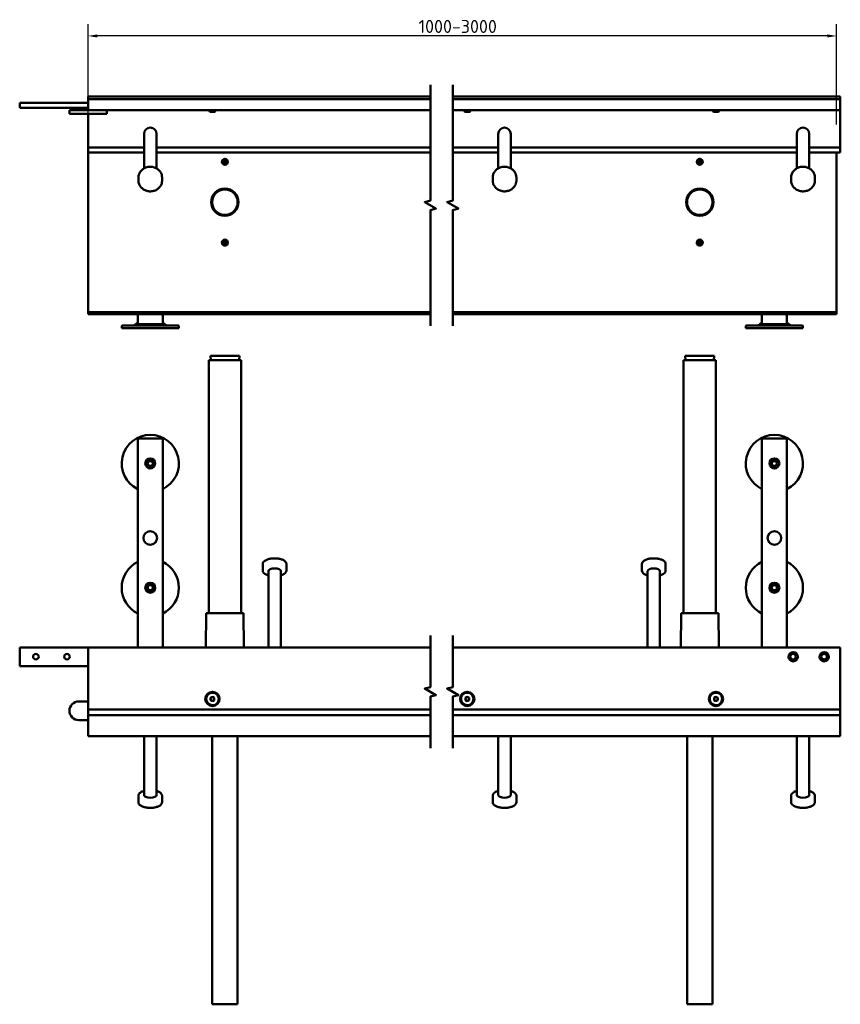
# Model space of a CAD drawing. Header units: millimetres. Extents: x 22 to 1242, y 39 to 856.
# Tile 1 of 3: x 22 to 682, y 39 to 831. Entities that reach past the tile are written whole.
import ezdxf

# ---------------------------------------------------------------- set-up
doc = ezdxf.new("R2010")
doc.units = ezdxf.units.MM
doc.header["$LTSCALE"] = 3
for name, color, linetype, lineweight in [('Bemaßung (ISO)', 7, 'Continuous', 25), ('Bruchlinie (ISO)', 7, 'Continuous', 50), ('Sichtbar (ISO)', 7, 'Continuous', 50)]:
    doc.layers.add(name, color=color, linetype=linetype, lineweight=lineweight)
doc.styles.add('Notiztext (DIN)', font='isocpeur.ttf')
doc.dimstyles.new('Standard (DIN)', dxfattribs={"dimscale": 3, "dimtxt": 3.5, "dimasz": 2.5, "dimexe": 3.175, "dimexo": 0.8, "dimgap": 0.8, "dimtad": 1, "dimrnd": 1e-08, "dimzin": 0, "dimtxsty": 'Notiztext (DIN)', "dimcen": 0.09, "dimdle": 10, "dimclrd": 256, "dimclre": 256, "dimclrt": 256, "dimadec": 0, "dimazin": 0, "dimtfac": 1, "dimtmove": 0, "dimatfit": 3, "dimfxl": 1, "dimtolj": 1, "dimtzin": 0, "dimlwd": -1, "dimlwe": -1, "dimarcsym": 0})

# ---------------------------------------------------------------- blocks, each defined once
blk = doc.blocks.new('*D3')
at = {"layer": 'Bemaßung (ISO)', "transparency": 16777216}
for p, q in [((76.7, 746.81), (76.7, 827.7)), ((678.57, 746.81), (678.57, 827.7)), ((671.07, 818.18), (84.2, 818.18))]:
    blk.add_line(p, q, dxfattribs=at)
for points in [[(84.2, 819.43), (84.2, 816.93), (76.7, 818.18)], [(671.07, 819.43), (671.07, 816.93), (678.57, 818.18)]]:
    blk.add_solid(points, dxfattribs=at)
at = {"layer": 'Defpoints', "color": 0, "transparency": 16777216}
for p in [(76.7, 818.18), (76.7, 744.41), (678.57, 744.41)]:
    blk.add_point(p, dxfattribs=at)
at = {"layer": 'Bemaßung (ISO)', "transparency": 16777216, "insert": (335.76, 831.08), "char_height": 10.5, "attachment_point": 1, "style": 'Notiztext (DIN)'}
blk.add_mtext('\\A1; \\fISOCPEUR|b0|i0;\\H10.5000;1000-3000', dxfattribs=at)

msp = doc.modelspace()

# ---------------------------------------------------------------- linework, layer by layer
at = {"layer": 'Bruchlinie (ISO)', "flags": 128}
for points in [[(351.9262, 584.8806), (351.9262, 678.1017), (356.4262, 679.3075), (347.4262, 684.5037), (351.9262, 685.7094), (351.9262, 778.9306)], [(369.9262, 584.8806), (369.9262, 678.1017), (374.4262, 679.3075), (365.4262, 684.5037), (369.9262, 685.7094), (369.9262, 778.9306)], [(351.9262, 245.2009), (351.9262, 286.6721), (356.4262, 287.8778), (347.4262, 293.074), (351.9262, 294.2797), (351.9262, 335.7509)], [(369.9262, 245.2009), (369.9262, 286.6721), (374.4262, 287.8778), (365.4262, 293.074), (369.9262, 294.2797), (369.9262, 335.7509)]]:
    msp.add_lwpolyline(points, dxfattribs=at)
at = {"layer": 'Sichtbar (ISO)'}
for p, q in [((76.7044, 767.4056), (76.7044, 769.4056)), ((351.9262, 769.4056), (76.7044, 769.4056)), ((681.5735, 769.4056), (369.9262, 769.4056)), ((681.5735, 769.4056), (681.5735, 767.4056)), ((21.7044, 764.4056), (21.7044, 760.4056)), ((76.7044, 764.4056), (21.7044, 764.4056)), ((76.7044, 758.4056), (76.7044, 767.4056)), ((351.9262, 767.4056), (76.7044, 767.4056)), ((681.5735, 767.4056), (369.9262, 767.4056)), ((681.5735, 767.4056), (681.5735, 758.4056)), ((76.7044, 760.4056), (21.7044, 760.4056)), ((61.7044, 758.4056), (69.2044, 758.4056)), ((61.7044, 758.4056), (61.7044, 755.4056)), ((69.2044, 755.4056), (61.7044, 755.4056)), ((69.2044, 758.4056), (76.7044, 758.4056)), ((91.7044, 755.4056), (69.2044, 755.4056)), ((351.9262, 758.4056), (76.7044, 758.4056)), ((76.7044, 755.4056), (76.7044, 754.4056)), ((76.7044, 728.4056), (76.7044, 754.4056)), ((91.7044, 758.4056), (91.7044, 755.4056)), ((174.2044, 758.4056), (174.2044, 757.5961)), ((179.2044, 757.5961), (174.2044, 757.5961)), ((174.6949, 757.1056), (174.2044, 757.5961)), ((178.7139, 757.1056), (174.6949, 757.1056)), ((178.7139, 757.1056), (179.2044, 757.5961)), ((178.7139, 757.1056), (178.7139, 757.1056)), ((179.2044, 758.4056), (179.2044, 757.5961)), ((179.2044, 757.5961), (179.2044, 757.5961)), ((681.5735, 758.4056), (369.9262, 758.4056)), ((379.0735, 758.4056), (379.0735, 757.5961)), ((384.0735, 757.5961), (379.0735, 757.5961)), ((379.564, 757.1056), (379.0735, 757.5961)), ((383.583, 757.1056), (379.564, 757.1056)), ((383.583, 757.1056), (384.0735, 757.5961)), ((383.583, 757.1056), (383.583, 757.1056)), ((384.0735, 758.4056), (384.0735, 757.5961)), ((384.0735, 757.5961), (384.0735, 757.5961)), ((579.0735, 758.4056), (579.0735, 757.5961)), ((584.0735, 757.5961), (579.0735, 757.5961)), ((579.564, 757.1056), (579.0735, 757.5961)), ((583.583, 757.1056), (579.564, 757.1056)), ((583.583, 757.1056), (584.0735, 757.5961)), ((583.583, 757.1056), (583.583, 757.1056)), ((584.0735, 758.4056), (584.0735, 757.5961)), ((584.0735, 757.5961), (584.0735, 757.5961)), ((681.5735, 754.4056), (681.5735, 758.4056)), ((681.5735, 754.4056), (681.5735, 728.4056)), ((121.7044, 739.4056), (121.7044, 738.3455)), ((121.7044, 735.4765), (121.7044, 738.3455)), ((131.7044, 739.4056), (131.7044, 738.3455)), ((131.7044, 738.3455), (131.7044, 735.4765)), ((406.5735, 739.4056), (406.5735, 738.3455)), ((406.5735, 735.4765), (406.5735, 738.3455)), ((416.5735, 739.4056), (416.5735, 738.3455)), ((416.5735, 738.3455), (416.5735, 735.4765)), ((646.5735, 739.4056), (646.5735, 738.3455)), ((646.5735, 735.4765), (646.5735, 738.3455)), ((656.5735, 739.4056), (656.5735, 738.3455)), ((656.5735, 738.3455), (656.5735, 735.4765)), ((121.7044, 735.4765), (121.7044, 711.6679)), ((131.7044, 735.4765), (131.7044, 711.6679)), ((406.5735, 735.4765), (406.5735, 711.6679)), ((416.5735, 735.4765), (416.5735, 711.6679)), ((646.5735, 735.4765), (646.5735, 711.6679)), ((656.5735, 735.4765), (656.5735, 711.6679)), ((76.7044, 728.4056), (76.7044, 724.4056)), ((121.7044, 728.4056), (76.7044, 728.4056)), ((76.7044, 597.4056), (76.7044, 724.4056)), ((76.7044, 724.4056), (121.7044, 724.4056)), ((351.9262, 728.4056), (131.7044, 728.4056)), ((131.7044, 724.4056), (351.9262, 724.4056)), ((406.5735, 728.4056), (369.9262, 728.4056)), ((369.9262, 724.4056), (406.5735, 724.4056)), ((646.5735, 728.4056), (416.5735, 728.4056)), ((416.5735, 724.4056), (646.5735, 724.4056)), ((681.5735, 728.4056), (656.5735, 728.4056)), ((656.5735, 724.4056), (681.5735, 724.4056)), ((678.5735, 724.4056), (678.5735, 597.4056)), ((681.5735, 724.4056), (681.5735, 728.4056)), ((186.6869, 719.2307), (186.6889, 718.9555)), ((186.6889, 718.9555), (186.7044, 716.9056)), ((186.7199, 714.8556), (186.7044, 716.9056)), ((186.722, 714.5805), (186.7199, 714.8556)), ((568.563, 714.5805), (568.5642, 714.8556)), ((568.5642, 714.8556), (568.5735, 716.9056)), ((568.5828, 718.9556), (568.5735, 716.9056)), ((568.5841, 719.2307), (568.5828, 718.9556)), ((117.2044, 704.364), (117.2044, 701.7338)), ((136.2044, 704.364), (136.2044, 701.7338)), ((402.0735, 704.364), (402.0735, 701.7338)), ((421.0735, 704.364), (421.0735, 701.7338)), ((642.0735, 704.364), (642.0735, 701.7338)), ((661.0735, 704.364), (661.0735, 701.7338)), ((184.3801, 651.8431), (184.6552, 651.8505)), ((184.6552, 651.8505), (186.7044, 651.9056)), ((188.7537, 651.9607), (186.7044, 651.9056)), ((189.0287, 651.9681), (188.7537, 651.9607)), ((568.5097, 649.8559), (568.5147, 651.9058)), ((568.5301, 649.8558), (568.5097, 649.8559)), ((568.5284, 653.9558), (568.5147, 651.9058)), ((568.5488, 653.9557), (568.5284, 653.9558)), ((568.5389, 649.5806), (568.5301, 649.8558)), ((568.56, 654.2308), (568.5488, 653.9557)), ((568.5631, 654.3057), (568.5678, 654.3056)), ((568.5414, 649.5057), (568.5461, 649.5057)), ((76.7044, 595.9056), (76.7044, 597.4056)), ((76.7044, 595.9056), (351.9262, 595.9056)), ((76.7044, 595.9056), (76.7044, 594.4056)), ((76.7044, 594.4056), (351.9262, 594.4056)), ((116.7044, 594.4056), (116.7044, 594.0609)), ((136.7044, 594.0609), (136.7044, 594.4056)), ((369.9262, 595.9056), (678.5735, 595.9056)), ((369.9262, 594.4056), (678.5735, 594.4056)), ((618.5735, 594.4056), (618.5735, 594.0609)), ((638.5735, 594.0609), (638.5735, 594.4056)), ((678.5735, 595.9056), (678.5735, 597.4056)), ((678.5735, 595.9056), (678.5735, 594.4056)), ((116.7044, 587.7488), (113.5906, 585.2955)), ((116.7044, 594.0609), (116.7044, 593.4056)), ((116.7044, 593.4056), (116.7044, 587.4056)), ((117.7044, 586.4056), (135.7044, 586.4056)), ((136.7044, 593.4056), (136.7044, 594.0609)), ((136.7044, 587.4056), (136.7044, 593.4056)), ((136.7044, 587.7488), (139.8183, 585.2955)), ((618.5735, 587.7488), (615.4597, 585.2955)), ((618.5735, 594.0609), (618.5735, 593.4056)), ((618.5735, 593.4056), (618.5735, 587.4056)), ((619.5735, 586.4056), (637.5735, 586.4056)), ((638.5735, 593.4056), (638.5735, 594.0609)), ((638.5735, 587.4056), (638.5735, 593.4056)), ((638.5735, 587.7488), (641.6874, 585.2955)), ((103.7044, 583.1882), (103.7044, 584.6882)), ((149.7044, 583.1882), (103.7044, 583.1882)), ((104.2044, 585.1882), (149.2044, 585.1882)), ((149.7044, 583.1882), (149.7044, 584.6882)), ((605.5735, 583.1882), (605.5735, 584.6882)), ((651.5735, 583.1882), (605.5735, 583.1882)), ((606.0735, 585.1882), (651.0735, 585.1882)), ((651.5735, 583.1882), (651.5735, 584.6882)), ((173.7044, 557.2259), (199.7044, 557.2259)), ((173.7044, 557.2259), (173.7044, 353.7259)), ((175.0544, 560.7259), (198.3544, 560.7259)), ((175.2802, 557.2259), (175.0544, 560.7259)), ((198.1286, 557.2259), (198.3544, 560.7259)), ((199.7044, 557.2259), (199.7044, 353.7259)), ((555.5735, 557.2259), (581.5735, 557.2259)), ((555.5735, 557.2259), (555.5735, 353.7259)), ((556.9235, 560.7259), (580.2235, 560.7259)), ((557.1493, 557.2259), (556.9235, 560.7259)), ((579.9977, 557.2259), (580.2235, 560.7259)), ((581.5735, 557.2259), (581.5735, 353.7259)), ((116.7044, 493.4086), (116.7044, 357.5187)), ((135.7044, 494.4086), (117.7044, 494.4086)), ((136.7044, 357.5187), (136.7044, 493.4086)), ((618.5735, 493.4086), (618.5735, 357.5187)), ((637.5735, 494.4086), (619.5735, 494.4086)), ((638.5735, 357.5187), (638.5735, 493.4086)), ((125.5217, 476.2745), (124.339, 474.2259)), ((124.4544, 474.2259), (125.5794, 476.1745)), ((125.5794, 476.1745), (125.5217, 476.2745)), ((127.8872, 476.2745), (125.5217, 476.2745)), ((125.5794, 476.1745), (127.8294, 476.1745)), ((127.8872, 476.2745), (127.8294, 476.1745)), ((127.8294, 476.1745), (128.9544, 474.2259)), ((129.0699, 474.2259), (127.8872, 476.2745)), ((627.3983, 476.2788), (626.2081, 474.2346)), ((626.3236, 474.2342), (627.4557, 476.1786)), ((627.4557, 476.1786), (627.3983, 476.2788)), ((629.7638, 476.2701), (627.3983, 476.2788)), ((627.4557, 476.1786), (629.7057, 476.1703)), ((629.7638, 476.2701), (629.7057, 476.1703)), ((629.7057, 476.1703), (630.8235, 474.2176)), ((630.939, 474.2172), (629.7638, 476.2701)), ((124.339, 474.2259), (124.4544, 474.2259)), ((124.339, 474.2259), (125.5217, 472.1773)), ((125.5794, 472.2773), (124.4544, 474.2259)), ((125.5217, 472.1773), (125.5794, 472.2773)), ((125.5217, 472.1773), (127.8872, 472.1773)), ((127.8294, 472.2773), (125.5794, 472.2773)), ((128.9544, 474.2259), (127.8294, 472.2773)), ((127.8294, 472.2773), (127.8872, 472.1773)), ((127.8872, 472.1773), (129.0699, 474.2259)), ((129.0699, 474.2259), (128.9544, 474.2259)), ((626.2081, 474.2346), (626.3236, 474.2342)), ((626.2081, 474.2346), (627.3833, 472.1817)), ((627.4414, 472.2815), (626.3236, 474.2342)), ((627.3833, 472.1817), (627.4414, 472.2815)), ((627.3833, 472.1817), (629.7487, 472.173)), ((629.6914, 472.2732), (627.4414, 472.2815)), ((630.8235, 474.2176), (629.6914, 472.2732)), ((629.6914, 472.2732), (629.7487, 472.173)), ((629.7487, 472.173), (630.939, 474.2172)), ((630.939, 474.2172), (630.8235, 474.2176)), ((217.2044, 388.0046), (217.2044, 393.3973)), ((236.2044, 388.0046), (236.2044, 393.3973)), ((522.0735, 388.0046), (522.0735, 393.3973)), ((541.0735, 388.0046), (541.0735, 393.3973)), ((221.7044, 326.2259), (221.7044, 387.5552)), ((231.7044, 326.2259), (231.7044, 387.5552)), ((526.5735, 326.2259), (526.5735, 387.5552)), ((536.5735, 326.2259), (536.5735, 387.5552)), ((125.8213, 376.4203), (124.3624, 374.5583)), ((124.3624, 374.5583), (125.2456, 372.3638)), ((124.3624, 374.5583), (124.4768, 374.542)), ((124.4768, 374.542), (125.8644, 376.3132)), ((125.3168, 372.4547), (124.4768, 374.542)), ((125.2456, 372.3638), (125.3168, 372.4547)), ((125.2456, 372.3638), (127.5876, 372.0315)), ((127.5445, 372.1386), (125.3168, 372.4547)), ((125.8644, 376.3132), (125.8213, 376.4203)), ((128.1633, 376.088), (125.8213, 376.4203)), ((125.8644, 376.3132), (128.092, 375.9971)), ((128.9321, 373.9098), (127.5445, 372.1386)), ((127.5876, 372.0315), (129.0464, 373.8936)), ((128.1633, 376.088), (128.092, 375.9971)), ((128.092, 375.9971), (128.9321, 373.9098)), ((129.0464, 373.8936), (128.1633, 376.088)), ((129.0464, 373.8936), (128.9321, 373.9098)), ((627.7368, 376.4384), (626.2391, 374.6075)), ((626.2391, 374.6075), (626.353, 374.5889)), ((626.2391, 374.6075), (627.0758, 372.395)), ((626.353, 374.5889), (627.7776, 376.3304)), ((627.1489, 372.4844), (626.353, 374.5889)), ((627.1489, 372.4844), (627.0758, 372.395)), ((627.0758, 372.395), (629.4103, 372.0134)), ((629.3694, 372.1214), (627.1489, 372.4844)), ((630.0713, 376.0568), (627.7368, 376.4384)), ((627.7368, 376.4384), (627.7776, 376.3304)), ((627.7776, 376.3304), (629.9982, 375.9674)), ((630.7941, 373.8629), (629.3694, 372.1214)), ((629.4103, 372.0134), (630.908, 373.8443)), ((629.9982, 375.9674), (630.0713, 376.0568)), ((629.9982, 375.9674), (630.7941, 373.8629)), ((630.908, 373.8443), (630.0713, 376.0568)), ((630.908, 373.8443), (630.7941, 373.8629)), ((127.5445, 372.1386), (127.5876, 372.0315)), ((629.4103, 372.0134), (629.3694, 372.1214)), ((116.7044, 351.8996), (116.7044, 357.5187)), ((136.7044, 357.5187), (136.7044, 351.8996)), ((618.5735, 351.8996), (618.5735, 357.5187)), ((638.5735, 357.5187), (638.5735, 351.8996)), ((116.7044, 351.8996), (116.7044, 334.4873)), ((136.7044, 334.4873), (136.7044, 351.8996)), ((171.7044, 353.7259), (171.4679, 326.2259)), ((171.7044, 353.7259), (201.7044, 353.7259)), ((201.7044, 353.7259), (201.941, 326.2259)), ((553.5735, 353.7259), (553.337, 326.2259)), ((553.5735, 353.7259), (583.5735, 353.7259)), ((583.5735, 353.7259), (583.8101, 326.2259)), ((618.5735, 351.8996), (618.5735, 334.4873)), ((638.5735, 334.4873), (638.5735, 351.8996)), ((116.7044, 334.4873), (116.7044, 331.1158)), ((136.7044, 331.1158), (136.7044, 334.4873)), ((618.5735, 334.4873), (618.5735, 331.1158)), ((638.5735, 331.1158), (638.5735, 334.4873)), ((21.7044, 311.2259), (21.7044, 326.2259)), ((21.7044, 326.2259), (76.7044, 326.2259)), ((76.7044, 276.2259), (76.7044, 326.2259)), ((351.9262, 326.2259), (76.7044, 326.2259)), ((116.7044, 331.1158), (116.7044, 326.2259)), ((136.7044, 326.2259), (136.7044, 331.1158)), ((681.5735, 326.2259), (369.9262, 326.2259)), ((618.5735, 331.1158), (618.5735, 326.2259)), ((638.5735, 326.2259), (638.5735, 331.1158)), ((681.5735, 276.2259), (681.5735, 326.2259)), ((76.7044, 311.2259), (21.7044, 311.2259)), ((175.2013, 283.8654), (175.2076, 285.5974)), ((175.2076, 285.5974), (176.7108, 286.4579)), ((176.7108, 286.4579), (178.2076, 285.5864)), ((178.2076, 285.5864), (178.2012, 283.8544)), ((380.0704, 283.8654), (380.0767, 285.5974)), ((380.0767, 285.5974), (381.5799, 286.4579)), ((381.5799, 286.4579), (383.0767, 285.5864)), ((383.0767, 285.5864), (383.0703, 283.8544)), ((580.0704, 283.8654), (580.0767, 285.5974)), ((580.0767, 285.5974), (581.5799, 286.4579)), ((581.5799, 286.4579), (583.0767, 285.5864)), ((583.0767, 285.5864), (583.0703, 283.8544)), ((76.7044, 282.7259), (69.2044, 282.7259)), ((176.6981, 282.9939), (175.2013, 283.8654)), ((178.2012, 283.8544), (176.6981, 282.9939)), ((381.5672, 282.9939), (380.0704, 283.8654)), ((383.0703, 283.8544), (381.5672, 282.9939)), ((581.5672, 282.9939), (580.0704, 283.8654)), ((583.0703, 283.8544), (581.5672, 282.9939)), ((351.9262, 276.2259), (76.7044, 276.2259)), ((76.7044, 272.7259), (76.7044, 276.2259)), ((76.7044, 272.7259), (76.7044, 271.7259)), ((76.7044, 254.7259), (76.7044, 271.7259)), ((351.9262, 271.7259), (76.7044, 271.7259)), ((681.5735, 276.2259), (369.9262, 276.2259)), ((681.5735, 271.7259), (369.9262, 271.7259)), ((681.5735, 276.2259), (681.5735, 272.7259)), ((681.5735, 271.7259), (681.5735, 272.7259)), ((681.5735, 271.7259), (681.5735, 254.7259)), ((69.2044, 267.7259), (76.7044, 267.7259)), ((351.9262, 254.7259), (76.7044, 254.7259)), ((121.7044, 254.7259), (121.7044, 207.3966)), ((131.7044, 254.7259), (131.7044, 207.3966)), ((176.4544, 39.0259), (176.4544, 254.7259)), ((196.9544, 39.0259), (196.9544, 254.7259)), ((681.5735, 254.7259), (369.9262, 254.7259)), ((406.5735, 254.7259), (406.5735, 207.3966)), ((416.5735, 254.7259), (416.5735, 207.3966)), ((558.3235, 39.0259), (558.3235, 254.7259)), ((578.8235, 39.0259), (578.8235, 254.7259)), ((646.5735, 254.7259), (646.5735, 207.3966)), ((656.5735, 254.7259), (656.5735, 207.3966)), ((117.2044, 206.9472), (117.2044, 201.5545)), ((136.2044, 206.9472), (136.2044, 201.5545)), ((402.0735, 206.9472), (402.0735, 201.5545)), ((421.0735, 206.9472), (421.0735, 201.5545)), ((642.0735, 206.9472), (642.0735, 201.5545)), ((661.0735, 206.9472), (661.0735, 201.5545)), ((196.9544, 39.0259), (176.4544, 39.0259)), ((578.8235, 39.0259), (558.3235, 39.0259))]:
    msp.add_line(p, q, dxfattribs=at)
for centre, radius in [((186.7044, 716.9056), 2.4), ((568.5735, 716.9056), 2.4), ((186.7044, 684.4056), 11), ((186.7044, 684.4056), 10.8), ((186.7044, 684.4056), 10.25), ((568.5735, 684.4056), 11), ((568.5735, 684.4056), 10.8), ((568.5735, 684.4056), 10.25), ((186.7044, 651.9056), 2.4), ((126.7044, 474.2259), 4), ((126.7044, 474.2259), 3.5), ((628.5735, 474.2259), 4), ((628.5735, 474.2259), 3.5), ((126.7044, 414.2259), 5.5), ((628.5735, 414.2259), 5.5), ((126.7044, 374.2259), 4), ((126.7044, 374.2259), 3.5), ((628.5735, 374.2259), 4), ((628.5735, 374.2259), 3.5), ((34.7044, 318.7259), 2.25), ((59.7044, 318.7259), 2.25), ((643.5735, 318.7259), 3.75), ((643.5735, 318.7259), 2.25), ((668.5735, 318.7259), 3.75), ((668.5735, 318.7259), 2.25), ((176.7044, 284.7259), 5.75), ((381.5735, 284.7259), 5.75), ((581.5735, 284.7259), 5.75)]:
    msp.add_circle(centre, radius, dxfattribs=at)
for centre, radius, start, end in [((126.7044, 739.4056), 5, 0, 180), ((411.5735, 739.4056), 5, 0, 180), ((651.5735, 739.4056), 5, 0, 180), ((186.7044, 716.9056), 2.05, 176.5918184, 270.4331382), ((186.7044, 716.9056), 2.05, 356.5918184, 90.4331382), ((568.5735, 716.9056), 2.05, 175.8984533, 269.7397731), ((568.5735, 716.9056), 2.05, 355.8984533, 89.7397731), ((186.7044, 651.9056), 2.05, 87.6987719, 181.5400917), ((186.7044, 651.9056), 2.05, 267.6987719, 1.5400917), ((117.7044, 593.4056), 1, 90, 180), ((135.7044, 593.4056), 1, 0, 90), ((619.5735, 593.4056), 1, 90, 180), ((637.5735, 593.4056), 1, 0, 90), ((117.7044, 587.4056), 1, 180, 270), ((135.7044, 587.4056), 1, 270, 0), ((619.5735, 587.4056), 1, 180, 270), ((637.5735, 587.4056), 1, 270, 0), ((104.2044, 584.6882), 0.5, 90, 180), ((113.2811, 585.6882), 0.5, 270, 308.2338252), ((140.1277, 585.6882), 0.5, 231.7661748, 270), ((149.2044, 584.6882), 0.5, 0, 90), ((606.0735, 584.6882), 0.5, 90, 180), ((615.1502, 585.6882), 0.5, 270, 308.2338252), ((641.9968, 585.6882), 0.5, 231.7661748, 270), ((651.0735, 584.6882), 0.5, 0, 90), ((126.7044, 474.2259), 23, 295.7714617, 244.2285383), ((117.7044, 493.4086), 1, 90, 180), ((135.7044, 493.4086), 1, 0, 90), ((628.5735, 474.2259), 23, 295.7714617, 244.2285383), ((619.5735, 493.4086), 1, 90, 180), ((637.5735, 493.4086), 1, 0, 90), ((126.7044, 374.2259), 23, 115.7714617, 244.2285383), ((126.7044, 374.2259), 23, 295.7714617, 64.2285383), ((628.5735, 374.2259), 23, 115.7714617, 244.2285383), ((628.5735, 374.2259), 23, 295.7714617, 64.2285383), ((176.7044, 284.7259), 5, 359.7893134, 179.7893134), ((176.7044, 284.7259), 1.5, 119.7893134, 179.7893134), ((176.7044, 284.7259), 1.5, 59.7893134, 119.7893134), ((176.7044, 284.7259), 1.5, 359.7893134, 59.7893134), ((381.5735, 284.7259), 5, 359.7893134, 179.7893134), ((381.5735, 284.7259), 1.5, 119.7893134, 179.7893134), ((381.5735, 284.7259), 1.5, 59.7893134, 119.7893134), ((381.5735, 284.7259), 1.5, 359.7893134, 59.7893134), ((581.5735, 284.7259), 5, 359.7893134, 179.7893134), ((581.5735, 284.7259), 1.5, 119.7893134, 179.7893134), ((581.5735, 284.7259), 1.5, 59.7893134, 119.7893134), ((581.5735, 284.7259), 1.5, 359.7893134, 59.7893134), ((69.2044, 275.2259), 7.5, 90, 270), ((176.7044, 284.7259), 5, 179.7893134, 359.7893134), ((176.7044, 284.7259), 1.5, 179.7893134, 239.7893134), ((176.7044, 284.7259), 1.5, 239.7893134, 299.7893134), ((176.7044, 284.7259), 1.5, 299.7893134, 359.7893134), ((381.5735, 284.7259), 5, 179.7893134, 359.7893134), ((381.5735, 284.7259), 1.5, 179.7893134, 239.7893134), ((381.5735, 284.7259), 1.5, 239.7893134, 299.7893134), ((381.5735, 284.7259), 1.5, 299.7893134, 359.7893134), ((581.5735, 284.7259), 5, 179.7893134, 359.7893134), ((581.5735, 284.7259), 1.5, 179.7893134, 239.7893134), ((581.5735, 284.7259), 1.5, 239.7893134, 299.7893134), ((581.5735, 284.7259), 1.5, 299.7893134, 359.7893134)]:
    msp.add_arc(centre, radius, start, end, dxfattribs=at)
msp.add_ellipse((568.5522, 651.9057), major_axis=(-0.0109, -2.4), ratio=0.99999324, dxfattribs=at)
for centre, major_axis, ratio, start_param, end_param in [((568.5191, 651.9058), (-0.0093, -2.05), 0.99999324, 4.6453453, 6.28318531), ((568.422, 631.5061), (0.0927, 20.3998), 0.00367717, 5.80108317, 6.28318537), ((568.5191, 651.9058), (0.0093, 2.05), 0.99999324, 4.6453453, 6.28318531), ((568.5395, 651.9057), (0.0093, 2.05), 0.99999324, 4.07874038, 6.28318531), ((226.7044, 387.5552), (5, 0), 0.43592862, 0, 3.14159265), ((531.5735, 387.5552), (5, 0), 0.43592862, 0, 3.14159265), ((126.7044, 207.3966), (-5, 0), 0.43592862, 0, 3.14159265), ((411.5735, 207.3966), (-5, 0), 0.43592862, 0, 3.14159265), ((651.5735, 207.3966), (-5, 0), 0.43592862, 0, 3.14159265)]:
    msp.add_ellipse(centre, major_axis=major_axis, ratio=ratio, start_param=start_param, end_param=end_param, dxfattribs=at)
for points, knots in [([(184.6581, 717.0275), (184.6591, 717.0453), (184.6608, 717.0702), (184.6705, 717.1708), (184.6829, 717.2721), (184.7486, 717.5346), (184.8016, 717.6955), (184.9386, 717.9503), (184.9858, 718.0274), (185.0433, 718.1068)], [0.98043403, 0.98043403, 0.98043403, 0.98043403, 1.8678301, 1.8678301, 3.73566019, 3.73566019, 5.60349029, 5.60349029, 6.3657255, 6.3657255, 6.3657255, 6.3657255]), ([(186.7044, 716.9056), (186.4079, 716.9033), (186.0968, 716.9097), (185.4612, 716.9434), (185.1368, 716.9707), (184.7616, 717.0145), (184.7098, 717.0209), (184.6581, 717.0275)], [0, 0, 0, 0, 1.02724635, 1.02724635, 2.0544927, 2.0544927, 2.21921907, 2.21921907, 2.21921907, 2.21921907]), ([(185.0433, 718.1068), (185.0704, 718.1825), (185.1055, 718.262), (185.2084, 718.4463), (185.282, 718.5522), (185.474, 718.7614), (185.5912, 718.8648), (185.8521, 719.0264), (185.9885, 719.0946), (186.2291, 719.1709), (186.3153, 719.192), (186.496, 719.2215), (186.5906, 719.2299), (186.6869, 719.2307)], [1.00887175, 1.00887175, 1.00887175, 1.00887175, 1.67026687, 1.67026687, 2.50540031, 2.50540031, 3.34053375, 3.34053375, 3.91825705, 3.91825705, 4.20711871, 4.20711871, 4.49598036, 4.49598036, 4.49598036, 4.49598036]), ([(186.7044, 716.9056), (187.001, 716.9078), (187.3121, 716.9014), (187.9477, 716.8677), (188.2722, 716.8404), (188.6473, 716.7966), (188.6991, 716.7903), (188.7508, 716.7837)], [0, 0, 0, 0, 1.02730368, 1.02730368, 2.05460736, 2.05460736, 2.2192228, 2.2192228, 2.2192228, 2.2192228]), ([(188.3656, 715.7043), (188.3385, 715.6287), (188.3034, 715.5492), (188.2005, 715.365), (188.1269, 715.259), (187.9349, 715.0498), (187.8178, 714.9464), (187.5568, 714.7848), (187.4204, 714.7166), (187.1798, 714.6403), (187.0936, 714.6192), (186.9129, 714.5896), (186.8183, 714.5812), (186.722, 714.5805)], [1.00933631, 1.00933631, 1.00933631, 1.00933631, 1.67046775, 1.67046775, 2.50570163, 2.50570163, 3.34093551, 3.34093551, 3.91869838, 3.91869838, 4.20757981, 4.20757981, 4.49646125, 4.49646125, 4.49646125, 4.49646125]), ([(188.7508, 716.7837), (188.7497, 716.7659), (188.7481, 716.7409), (188.7384, 716.6404), (188.7259, 716.5391), (188.6602, 716.2765), (188.6072, 716.1156), (188.4702, 715.8608), (188.423, 715.7837), (188.3656, 715.7043)], [0.9807509, 0.9807509, 0.9807509, 0.9807509, 1.86801563, 1.86801563, 3.73603126, 3.73603126, 5.60404689, 5.60404689, 6.36608339, 6.36608339, 6.36608339, 6.36608339]), ([(566.5288, 717.0522), (566.5301, 717.07), (566.532, 717.095), (566.543, 717.1953), (566.5566, 717.2965), (566.6255, 717.5582), (566.6804, 717.7185), (566.8205, 717.9716), (566.8686, 718.0481), (566.927, 718.1269)], [0.98043403, 0.98043403, 0.98043403, 0.98043403, 1.8678301, 1.8678301, 3.73566019, 3.73566019, 5.60349029, 5.60349029, 6.3657255, 6.3657255, 6.3657255, 6.3657255]), ([(568.5735, 716.9056), (568.277, 716.9069), (567.966, 716.9171), (567.3309, 716.9585), (567.0068, 716.9897), (566.6322, 717.038), (566.5805, 717.045), (566.5288, 717.0522)], [0, 0, 0, 0, 1.02724635, 1.02724635, 2.0544927, 2.0544927, 2.21921907, 2.21921907, 2.21921907, 2.21921907]), ([(566.927, 718.1269), (566.955, 718.2022), (566.9912, 718.2812), (567.0963, 718.4643), (567.1712, 718.5693), (567.3656, 718.7762), (567.484, 718.8781), (567.747, 719.0366), (567.8841, 719.1031), (568.1256, 719.1765), (568.2121, 719.1966), (568.3932, 719.2239), (568.4878, 719.2311), (568.5841, 719.2307)], [1.00887175, 1.00887175, 1.00887175, 1.00887175, 1.67026687, 1.67026687, 2.50540031, 2.50540031, 3.34053375, 3.34053375, 3.91825705, 3.91825705, 4.20711871, 4.20711871, 4.49598036, 4.49598036, 4.49598036, 4.49598036]), ([(570.22, 715.6843), (570.192, 715.609), (570.1559, 715.53), (570.0509, 715.347), (569.976, 715.2419), (569.7815, 715.035), (569.6631, 714.9331), (569.4001, 714.7746), (569.263, 714.7081), (569.0215, 714.6347), (568.935, 714.6146), (568.7539, 714.5873), (568.6593, 714.58), (568.563, 714.5805)], [1.00933631, 1.00933631, 1.00933631, 1.00933631, 1.67046775, 1.67046775, 2.50570163, 2.50570163, 3.34093551, 3.34093551, 3.91869838, 3.91869838, 4.20757981, 4.20757981, 4.49646125, 4.49646125, 4.49646125, 4.49646125]), ([(568.5735, 716.9056), (568.8701, 716.9042), (569.1811, 716.8941), (569.8163, 716.8527), (570.1404, 716.8215), (570.5149, 716.7731), (570.5666, 716.7662), (570.6183, 716.759)], [0, 0, 0, 0, 1.02730368, 1.02730368, 2.05460736, 2.05460736, 2.2192228, 2.2192228, 2.2192228, 2.2192228]), ([(570.6183, 716.759), (570.617, 716.7412), (570.615, 716.7162), (570.6041, 716.6158), (570.5905, 716.5146), (570.5216, 716.2529), (570.4666, 716.0927), (570.3265, 715.8395), (570.2784, 715.763), (570.22, 715.6843)], [0.9807509, 0.9807509, 0.9807509, 0.9807509, 1.86801563, 1.86801563, 3.73603126, 3.73603126, 5.60404689, 5.60404689, 6.36608339, 6.36608339, 6.36608339, 6.36608339]), ([(117.2044, 704.364), (117.2044, 705.2751), (117.3661, 706.1859), (117.9961, 707.9169), (118.4652, 708.7364), (119.6645, 710.2045), (120.3964, 710.8517), (122.05, 711.9083), (122.9726, 712.316), (124.915, 712.8494), (125.9348, 712.9741), (127.9673, 712.9265), (128.9796, 712.754), (130.893, 712.1283), (131.7939, 711.6755), (133.3905, 710.5353), (134.0867, 709.849), (135.2016, 708.3136), (135.6217, 707.4659), (136.0961, 705.8576), (136.2044, 705.1109), (136.2044, 704.364)], [3.14159265, 3.14159265, 3.14159265, 3.14159265, 3.45773985, 3.45773985, 3.77493627, 3.77493627, 4.09439125, 4.09439125, 4.41585119, 4.41585119, 4.73843708, 4.73843708, 5.06132856, 5.06132856, 5.38379178, 5.38379178, 5.70497408, 5.70497408, 6.02402189, 6.02402189, 6.28318531, 6.28318531, 6.28318531, 6.28318531]), ([(402.0735, 704.364), (402.0735, 705.2751), (402.2352, 706.1859), (402.8652, 707.9169), (403.3343, 708.7364), (404.5336, 710.2045), (405.2655, 710.8517), (406.9191, 711.9083), (407.8417, 712.316), (409.7841, 712.8494), (410.8039, 712.9741), (412.8364, 712.9265), (413.8487, 712.754), (415.7621, 712.1283), (416.663, 711.6755), (418.2596, 710.5353), (418.9558, 709.849), (420.0707, 708.3136), (420.4908, 707.4659), (420.9652, 705.8576), (421.0735, 705.1109), (421.0735, 704.364)], [3.14159265, 3.14159265, 3.14159265, 3.14159265, 3.45773985, 3.45773985, 3.77493627, 3.77493627, 4.09439125, 4.09439125, 4.41585119, 4.41585119, 4.73843708, 4.73843708, 5.06132856, 5.06132856, 5.38379178, 5.38379178, 5.70497408, 5.70497408, 6.02402189, 6.02402189, 6.28318531, 6.28318531, 6.28318531, 6.28318531]), ([(642.0735, 704.364), (642.0735, 705.2751), (642.2352, 706.1859), (642.8652, 707.9169), (643.3343, 708.7364), (644.5336, 710.2045), (645.2655, 710.8517), (646.9191, 711.9083), (647.8417, 712.316), (649.7841, 712.8494), (650.8039, 712.9741), (652.8364, 712.9265), (653.8487, 712.754), (655.7621, 712.1283), (656.663, 711.6755), (658.2596, 710.5353), (658.9558, 709.849), (660.0707, 708.3136), (660.4908, 707.4659), (660.9652, 705.8576), (661.0735, 705.1109), (661.0735, 704.364)], [3.14159265, 3.14159265, 3.14159265, 3.14159265, 3.45773985, 3.45773985, 3.77493627, 3.77493627, 4.09439125, 4.09439125, 4.41585119, 4.41585119, 4.73843708, 4.73843708, 5.06132856, 5.06132856, 5.38379178, 5.38379178, 5.70497408, 5.70497408, 6.02402189, 6.02402189, 6.28318531, 6.28318531, 6.28318531, 6.28318531]), ([(117.2044, 701.7338), (117.2044, 700.8227), (117.3661, 699.9119), (117.9961, 698.1809), (118.4652, 697.3614), (119.6645, 695.8933), (120.3964, 695.2461), (122.05, 694.1895), (122.9726, 693.7818), (124.915, 693.2484), (125.9348, 693.1237), (127.9673, 693.1713), (128.9796, 693.3438), (130.893, 693.9695), (131.7939, 694.4223), (133.3905, 695.5624), (134.0867, 696.2488), (135.2016, 697.7842), (135.6217, 698.6319), (136.0961, 700.2401), (136.2044, 700.9869), (136.2044, 701.7338)], [3.14159265, 3.14159265, 3.14159265, 3.14159265, 3.45773985, 3.45773985, 3.77493627, 3.77493627, 4.09439125, 4.09439125, 4.41585119, 4.41585119, 4.73843708, 4.73843708, 5.06132856, 5.06132856, 5.38379178, 5.38379178, 5.70497408, 5.70497408, 6.02402189, 6.02402189, 6.28318531, 6.28318531, 6.28318531, 6.28318531]), ([(402.0735, 701.7338), (402.0735, 700.8227), (402.2352, 699.9119), (402.8652, 698.1809), (403.3343, 697.3614), (404.5336, 695.8933), (405.2655, 695.2461), (406.9191, 694.1895), (407.8417, 693.7818), (409.7841, 693.2484), (410.8039, 693.1237), (412.8364, 693.1713), (413.8487, 693.3438), (415.7621, 693.9695), (416.663, 694.4223), (418.2596, 695.5624), (418.9558, 696.2488), (420.0707, 697.7842), (420.4908, 698.6319), (420.9652, 700.2401), (421.0735, 700.9869), (421.0735, 701.7338)], [3.14159265, 3.14159265, 3.14159265, 3.14159265, 3.45773985, 3.45773985, 3.77493627, 3.77493627, 4.09439125, 4.09439125, 4.41585119, 4.41585119, 4.73843708, 4.73843708, 5.06132856, 5.06132856, 5.38379178, 5.38379178, 5.70497408, 5.70497408, 6.02402189, 6.02402189, 6.28318531, 6.28318531, 6.28318531, 6.28318531]), ([(642.0735, 701.7338), (642.0735, 700.8227), (642.2352, 699.9119), (642.8652, 698.1809), (643.3343, 697.3614), (644.5336, 695.8933), (645.2655, 695.2461), (646.9191, 694.1895), (647.8417, 693.7818), (649.7841, 693.2484), (650.8039, 693.1237), (652.8364, 693.1713), (653.8487, 693.3438), (655.7621, 693.9695), (656.663, 694.4223), (658.2596, 695.5624), (658.9558, 696.2488), (660.0707, 697.7842), (660.4908, 698.6319), (660.9652, 700.2401), (661.0735, 700.9869), (661.0735, 701.7338)], [3.14159265, 3.14159265, 3.14159265, 3.14159265, 3.45773985, 3.45773985, 3.77493627, 3.77493627, 4.09439125, 4.09439125, 4.41585119, 4.41585119, 4.73843708, 4.73843708, 5.06132856, 5.06132856, 5.38379178, 5.38379178, 5.70497408, 5.70497408, 6.02402189, 6.02402189, 6.28318531, 6.28318531, 6.28318531, 6.28318531]), ([(185.5355, 650.2215), (185.4593, 650.2472), (185.3792, 650.2808), (185.1929, 650.3801), (185.0856, 650.4516), (184.8727, 650.6395), (184.7671, 650.7547), (184.6005, 651.0125), (184.5296, 651.1475), (184.4487, 651.3865), (184.4259, 651.4723), (184.3929, 651.6525), (184.3827, 651.7468), (184.3801, 651.8431)], [1.00887175, 1.00887175, 1.00887175, 1.00887175, 1.67026687, 1.67026687, 2.50540031, 2.50540031, 3.34053375, 3.34053375, 3.91825705, 3.91825705, 4.20711871, 4.20711871, 4.49598036, 4.49598036, 4.49598036, 4.49598036]), ([(186.6221, 649.8572), (186.6043, 649.858), (186.5793, 649.8591), (186.4786, 649.8669), (186.377, 649.8774), (186.1133, 649.938), (185.9514, 649.9879), (185.694, 650.1199), (185.616, 650.1656), (185.5355, 650.2215)], [0.98043403, 0.98043403, 0.98043403, 0.98043403, 1.8678301, 1.8678301, 3.73566019, 3.73566019, 5.60349029, 5.60349029, 6.3657255, 6.3657255, 6.3657255, 6.3657255]), ([(186.7044, 651.9056), (186.7124, 651.6091), (186.712, 651.298), (186.6906, 650.6619), (186.6696, 650.337), (186.633, 649.961), (186.6277, 649.9091), (186.6221, 649.8572)], [0, 0, 0, 0, 1.02724635, 1.02724635, 2.0544927, 2.0544927, 2.21921907, 2.21921907, 2.21921907, 2.21921907]), ([(186.7044, 651.9056), (186.6965, 652.202), (186.6969, 652.5132), (186.7183, 653.1494), (186.7393, 653.4743), (186.7759, 653.8502), (186.7812, 653.9021), (186.7867, 653.9539)], [0, 0, 0, 0, 1.02730368, 1.02730368, 2.05460736, 2.05460736, 2.2192228, 2.2192228, 2.2192228, 2.2192228]), ([(186.7867, 653.9539), (186.8046, 653.9532), (186.8296, 653.952), (186.9302, 653.9443), (187.0318, 653.9338), (187.2956, 653.8732), (187.4575, 653.8233), (187.7149, 653.6912), (187.7929, 653.6455), (187.8734, 653.5896)], [0.9807509, 0.9807509, 0.9807509, 0.9807509, 1.86801563, 1.86801563, 3.73603126, 3.73603126, 5.60404689, 5.60404689, 6.36608339, 6.36608339, 6.36608339, 6.36608339]), ([(187.8734, 653.5896), (187.9496, 653.564), (188.0296, 653.5304), (188.2159, 653.4311), (188.3232, 653.3596), (188.5361, 653.1717), (188.6417, 653.0566), (188.8084, 652.7987), (188.8792, 652.6637), (188.9601, 652.4247), (188.9829, 652.3389), (189.0159, 652.1587), (189.0262, 652.0643), (189.0287, 651.9681)], [1.00933631, 1.00933631, 1.00933631, 1.00933631, 1.67046775, 1.67046775, 2.50570163, 2.50570163, 3.34093551, 3.34093551, 3.91869838, 3.91869838, 4.20757981, 4.20757981, 4.49646125, 4.49646125, 4.49646125, 4.49646125]), ([(566.4743, 652.0525), (566.4767, 652.0702), (566.4798, 652.0952), (566.4943, 652.1956), (566.5104, 652.2967), (566.5841, 652.5584), (566.6414, 652.7186), (566.7846, 652.9718), (566.8337, 653.0483), (566.893, 653.127)], [0.98043403, 0.98043403, 0.98043403, 0.98043403, 1.8678301, 1.8678301, 3.73566019, 3.73566019, 5.60349029, 5.60349029, 6.3657255, 6.3657255, 6.3657255, 6.3657255]), ([(568.5147, 651.9058), (568.2188, 651.9072), (567.9085, 651.9174), (567.2747, 651.9587), (566.9513, 651.9899), (566.5775, 652.0383), (566.5259, 652.0452), (566.4743, 652.0525)], [0, 0, 0, 0, 1.02724635, 1.02724635, 2.0544927, 2.0544927, 2.21921907, 2.21921907, 2.21921907, 2.21921907]), ([(566.893, 653.127), (566.9218, 653.2024), (566.9587, 653.2814), (567.0656, 653.4644), (567.1415, 653.5695), (567.3378, 653.7763), (567.4571, 653.8783), (567.7214, 654.0367), (567.859, 654.1032), (568.1011, 654.1766), (568.1877, 654.1967), (568.3691, 654.224), (568.4638, 654.2313), (568.56, 654.2308)], [1.00887175, 1.00887175, 1.00887175, 1.00887175, 1.67026687, 1.67026687, 2.50540031, 2.50540031, 3.34053375, 3.34053375, 3.91825705, 3.91825705, 4.20711871, 4.20711871, 4.49598036, 4.49598036, 4.49598036, 4.49598036]), ([(568.5147, 651.9058), (568.8119, 651.9045), (569.1236, 651.8943), (569.7601, 651.8529), (570.0849, 651.8217), (570.4602, 651.7734), (570.512, 651.7664), (570.5638, 651.7592)], [0, 0, 0, 0, 1.02730368, 1.02730368, 2.05460736, 2.05460736, 2.2192228, 2.2192228, 2.2192228, 2.2192228]), ([(570.186, 650.6845), (570.1588, 650.6091), (570.1235, 650.5301), (570.0202, 650.3471), (569.9463, 650.242), (569.7537, 650.0352), (569.6361, 649.9332), (569.3745, 649.7747), (569.2379, 649.7082), (568.997, 649.6348), (568.9107, 649.6147), (568.7298, 649.5874), (568.6352, 649.5801), (568.5389, 649.5806)], [1.00933631, 1.00933631, 1.00933631, 1.00933631, 1.67046775, 1.67046775, 2.50570163, 2.50570163, 3.34093551, 3.34093551, 3.91869838, 3.91869838, 4.20757981, 4.20757981, 4.49646125, 4.49646125, 4.49646125, 4.49646125]), ([(570.5638, 651.7592), (570.5636, 651.7414), (570.5628, 651.7164), (570.5554, 651.6161), (570.5442, 651.5148), (570.4802, 651.2531), (570.4276, 651.0928), (570.2907, 650.8397), (570.2435, 650.7632), (570.186, 650.6845)], [0.9807509, 0.9807509, 0.9807509, 0.9807509, 1.86801563, 1.86801563, 3.73603126, 3.73603126, 5.60404689, 5.60404689, 6.36608339, 6.36608339, 6.36608339, 6.36608339]), ([(217.2044, 393.3973), (217.2044, 393.8441), (217.3425, 394.2862), (217.8738, 395.1493), (218.2979, 395.5626), (219.4186, 396.3338), (220.142, 396.6821), (221.7796, 397.2486), (222.6915, 397.4676), (224.6098, 397.7618), (225.6144, 397.8385), (227.6232, 397.8465), (228.627, 397.7783), (230.5412, 397.5029), (231.4509, 397.2954), (233.0945, 396.7539), (233.8261, 396.4191), (235.0395, 395.6335), (235.5207, 395.1808), (236.0706, 394.2726), (236.2044, 393.8372), (236.2044, 393.3973)], [6.28318531, 6.28318531, 6.28318531, 6.28318531, 6.54673316, 6.54673316, 6.85039136, 6.85039136, 7.18590699, 7.18590699, 7.51743401, 7.51743401, 7.84489523, 7.84489523, 8.1711475, 8.1711475, 8.4984679, 8.4984679, 8.82960086, 8.82960086, 9.16532939, 9.16532939, 9.42477796, 9.42477796, 9.42477796, 9.42477796]), ([(522.0735, 393.3973), (522.0735, 393.8441), (522.2117, 394.2862), (522.7429, 395.1493), (523.167, 395.5626), (524.2877, 396.3338), (525.0111, 396.6821), (526.6487, 397.2486), (527.5606, 397.4676), (529.4789, 397.7618), (530.4835, 397.8385), (532.4923, 397.8465), (533.4961, 397.7783), (535.4103, 397.5029), (536.32, 397.2954), (537.9636, 396.7539), (538.6952, 396.4191), (539.9086, 395.6335), (540.3898, 395.1808), (540.9397, 394.2726), (541.0735, 393.8372), (541.0735, 393.3973)], [6.28318531, 6.28318531, 6.28318531, 6.28318531, 6.54673316, 6.54673316, 6.85039136, 6.85039136, 7.18590699, 7.18590699, 7.51743401, 7.51743401, 7.84489523, 7.84489523, 8.1711475, 8.1711475, 8.4984679, 8.4984679, 8.82960086, 8.82960086, 9.16532939, 9.16532939, 9.42477796, 9.42477796, 9.42477796, 9.42477796]), ([(217.2044, 388.0046), (217.2044, 387.5578), (217.3425, 387.1157), (217.8738, 386.2526), (218.2979, 385.8393), (219.4186, 385.0681), (220.142, 384.7199), (221.204, 384.3525), (221.4505, 384.2754), (221.7044, 384.2039)], [6.283185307, 6.283185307, 6.283185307, 6.283185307, 6.546733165, 6.546733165, 6.850391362, 6.850391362, 7.185906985, 7.185906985, 7.282955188, 7.282955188, 7.282955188, 7.282955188]), ([(231.7044, 384.2039), (231.8966, 384.258), (232.0846, 384.3153), (233.0945, 384.6481), (233.8261, 384.9828), (235.0395, 385.7684), (235.5207, 386.2212), (236.0706, 387.1293), (236.2044, 387.5647), (236.2044, 388.0046)], [8.42500808, 8.42500808, 8.42500808, 8.42500808, 8.498467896, 8.498467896, 8.829600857, 8.829600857, 9.165329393, 9.165329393, 9.424777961, 9.424777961, 9.424777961, 9.424777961]), ([(522.0735, 388.0046), (522.0735, 387.5578), (522.2117, 387.1157), (522.7429, 386.2526), (523.167, 385.8393), (524.2877, 385.0681), (525.0111, 384.7199), (526.0731, 384.3525), (526.3196, 384.2754), (526.5735, 384.2039)], [6.283185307, 6.283185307, 6.283185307, 6.283185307, 6.546733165, 6.546733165, 6.850391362, 6.850391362, 7.185906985, 7.185906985, 7.282955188, 7.282955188, 7.282955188, 7.282955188]), ([(536.5735, 384.2039), (536.7657, 384.258), (536.9537, 384.3153), (537.9636, 384.6481), (538.6952, 384.9828), (539.9086, 385.7684), (540.3898, 386.2212), (540.9397, 387.1293), (541.0735, 387.5647), (541.0735, 388.0046)], [8.42500808, 8.42500808, 8.42500808, 8.42500808, 8.498467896, 8.498467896, 8.829600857, 8.829600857, 9.165329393, 9.165329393, 9.424777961, 9.424777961, 9.424777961, 9.424777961]), ([(121.7044, 210.7479), (121.5123, 210.6938), (121.3243, 210.6365), (120.3143, 210.3037), (119.5827, 209.969), (118.3694, 209.1834), (117.8881, 208.7306), (117.3382, 207.8225), (117.2044, 207.3871), (117.2044, 206.9472)], [2.141822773, 2.141822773, 2.141822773, 2.141822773, 2.215282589, 2.215282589, 2.54641555, 2.54641555, 2.882144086, 2.882144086, 3.141592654, 3.141592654, 3.141592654, 3.141592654]), ([(136.2044, 206.9472), (136.2044, 207.394), (136.0663, 207.8361), (135.5351, 208.6992), (135.1109, 209.1125), (133.9903, 209.8837), (133.2669, 210.232), (132.2049, 210.5993), (131.9583, 210.6764), (131.7044, 210.7479)], [0, 0, 0, 0, 0.263547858, 0.263547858, 0.567206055, 0.567206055, 0.902721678, 0.902721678, 0.99976988, 0.99976988, 0.99976988, 0.99976988]), ([(406.5735, 210.7479), (406.3814, 210.6938), (406.1934, 210.6365), (405.1834, 210.3037), (404.4518, 209.969), (403.2385, 209.1834), (402.7572, 208.7306), (402.2073, 207.8225), (402.0735, 207.3871), (402.0735, 206.9472)], [2.141822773, 2.141822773, 2.141822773, 2.141822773, 2.215282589, 2.215282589, 2.54641555, 2.54641555, 2.882144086, 2.882144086, 3.141592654, 3.141592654, 3.141592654, 3.141592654]), ([(421.0735, 206.9472), (421.0735, 207.394), (420.9354, 207.8361), (420.4042, 208.6992), (419.98, 209.1125), (418.8594, 209.8837), (418.136, 210.232), (417.074, 210.5993), (416.8274, 210.6764), (416.5735, 210.7479)], [0, 0, 0, 0, 0.263547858, 0.263547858, 0.567206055, 0.567206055, 0.902721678, 0.902721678, 0.99976988, 0.99976988, 0.99976988, 0.99976988]), ([(646.5735, 210.7479), (646.3814, 210.6938), (646.1934, 210.6365), (645.1834, 210.3037), (644.4518, 209.969), (643.2385, 209.1834), (642.7572, 208.7306), (642.2073, 207.8225), (642.0735, 207.3871), (642.0735, 206.9472)], [2.141822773, 2.141822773, 2.141822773, 2.141822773, 2.215282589, 2.215282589, 2.54641555, 2.54641555, 2.882144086, 2.882144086, 3.141592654, 3.141592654, 3.141592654, 3.141592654]), ([(661.0735, 206.9472), (661.0735, 207.394), (660.9354, 207.8361), (660.4042, 208.6992), (659.98, 209.1125), (658.8594, 209.8837), (658.136, 210.232), (657.074, 210.5993), (656.8274, 210.6764), (656.5735, 210.7479)], [0, 0, 0, 0, 0.263547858, 0.263547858, 0.567206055, 0.567206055, 0.902721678, 0.902721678, 0.99976988, 0.99976988, 0.99976988, 0.99976988]), ([(136.2044, 201.5545), (136.2044, 201.1077), (136.0663, 200.6656), (135.5351, 199.8025), (135.1109, 199.3892), (133.9903, 198.618), (133.2669, 198.2697), (131.6292, 197.7032), (130.7173, 197.4842), (128.7991, 197.19), (127.7945, 197.1133), (125.7856, 197.1053), (124.7819, 197.1735), (122.8677, 197.4489), (121.9579, 197.6564), (120.3143, 198.1979), (119.5827, 198.5327), (118.3694, 199.3183), (117.8881, 199.771), (117.3382, 200.6792), (117.2044, 201.1146), (117.2044, 201.5545)], [6.28318531, 6.28318531, 6.28318531, 6.28318531, 6.54673316, 6.54673316, 6.85039136, 6.85039136, 7.18590699, 7.18590699, 7.51743401, 7.51743401, 7.84489523, 7.84489523, 8.1711475, 8.1711475, 8.4984679, 8.4984679, 8.82960086, 8.82960086, 9.16532939, 9.16532939, 9.42477796, 9.42477796, 9.42477796, 9.42477796]), ([(421.0735, 201.5545), (421.0735, 201.1077), (420.9354, 200.6656), (420.4042, 199.8025), (419.98, 199.3892), (418.8594, 198.618), (418.136, 198.2697), (416.4983, 197.7032), (415.5864, 197.4842), (413.6682, 197.19), (412.6636, 197.1133), (410.6547, 197.1053), (409.651, 197.1735), (407.7368, 197.4489), (406.827, 197.6564), (405.1834, 198.1979), (404.4518, 198.5327), (403.2385, 199.3183), (402.7572, 199.771), (402.2073, 200.6792), (402.0735, 201.1146), (402.0735, 201.5545)], [0, 0, 0, 0, 0.26354786, 0.26354786, 0.56720605, 0.56720605, 0.90272168, 0.90272168, 1.2342487, 1.2342487, 1.56170992, 1.56170992, 1.88796219, 1.88796219, 2.21528259, 2.21528259, 2.54641555, 2.54641555, 2.88214409, 2.88214409, 3.14159265, 3.14159265, 3.14159265, 3.14159265]), ([(661.0735, 201.5545), (661.0735, 201.1077), (660.9354, 200.6656), (660.4042, 199.8025), (659.98, 199.3892), (658.8594, 198.618), (658.136, 198.2697), (656.4983, 197.7032), (655.5864, 197.4842), (653.6682, 197.19), (652.6636, 197.1133), (650.6547, 197.1053), (649.651, 197.1735), (647.7368, 197.4489), (646.827, 197.6564), (645.1834, 198.1979), (644.4518, 198.5327), (643.2385, 199.3183), (642.7572, 199.771), (642.2073, 200.6792), (642.0735, 201.1146), (642.0735, 201.5545)], [0, 0, 0, 0, 0.26354786, 0.26354786, 0.56720605, 0.56720605, 0.90272168, 0.90272168, 1.2342487, 1.2342487, 1.56170992, 1.56170992, 1.88796219, 1.88796219, 2.21528259, 2.21528259, 2.54641555, 2.54641555, 2.88214409, 2.88214409, 3.14159265, 3.14159265, 3.14159265, 3.14159265])]:
    msp.add_open_spline(points, degree=3, knots=knots, dxfattribs=at)

# ---------------------------------------------------------------- dimensions: what is measured, and where the dimension line sits
at = {"layer": 'Bemaßung (ISO)'}
dim = msp.add_linear_dim(base=(76.7044, 818.1773), p1=(678.5735, 744.4056), p2=(76.7044, 744.4056), angle=180, text=' \\fISOCPEUR|b0|i0;\\H10.5000;1000-3000', dimstyle='Standard (DIN)', override={"dimgap": 0.8, "dimdec": 2, "dimlfac": 1.324208, "dimtol": 0, "dimlim": 0, "dimtp": 0, "dimtm": 0, "dimtdec": 2, "dimtofl": 0, "dimatfit": 1}, dxfattribs=at)
dim.commit()
dim.dimension.update_dxf_attribs({"geometry": '*D3', "text_midpoint": (370.41, 818.1773), "dimtype": 160})

doc.saveas('drawing.dxf')
